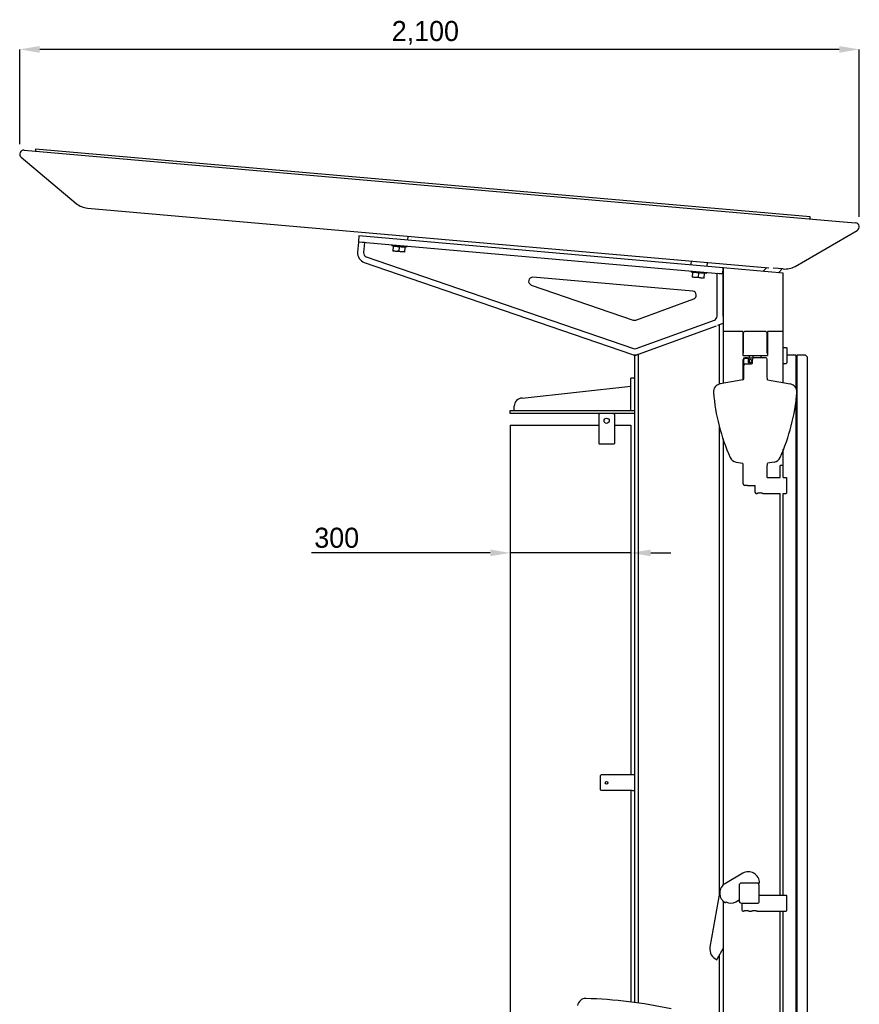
# Model space of a CAD drawing. Header units: millimetres. Extents: x 96940 to 101272, y 432237 to 434659.
# Tile 68 of 256: x 97680.22 to 97682.31, y 432604.82 to 432607.27. Entities that reach past the tile are written whole.
import ezdxf

# ---------------------------------------------------------------- set-up
doc = ezdxf.new("R2010")
doc.units = ezdxf.units.MM
doc.layers.add('R_BN_T_N_Halte_Bemating', color=1, linetype='Continuous')
doc.layers.add('R_BN_T_N_Tramplus abri 2e generatie', color=7, linetype='Continuous')
doc.styles.add('GWI_STANDARD', font='ISOCODE.shx')
doc.dimstyles.new('STANDAARD', dxfattribs={"dimscale": 0.5, "dimtxt": 0.1, "dimasz": 0.09, "dimexe": 0, "dimexo": 0, "dimgap": 0.01, "dimtad": 1, "dimdec": 0, "dimlfac": 1000, "dimrnd": 0.01, "dimzin": 0, "dimdsep": 46, "dimtxsty": 'GWI_STANDARD', "dimcen": 0, "dimclrd": 1, "dimclre": 1, "dimclrt": 7, "dimadec": 0, "dimazin": 0, "dimtfac": 1, "dimtdec": 1, "dimtmove": 0, "dimatfit": 0, "dimfxl": 1, "dimtolj": 1, "dimtzin": 0, "dimarcsym": 0})

# ---------------------------------------------------------------- blocks, each defined once
blk = doc.blocks.new('*D731')
at = {"layer": 'Defpoints', "color": 0, "transparency": 16777216}
for p in [(97681.4379, 432605.9411), (97681.7379, 432605.9384), (97681.4379, 432605.9251)]:
    blk.add_point(p, dxfattribs=at)
at = {"layer": 'R_BN_T_N_Halte_Bemating', "color": 1, "lineweight": -2, "transparency": 16777216}
for p, q in [((97681.7379, 432605.9634), (97681.7379, 432605.9411)), ((97681.3879, 432605.9411), (97680.943, 432605.9411)), ((97681.4379, 432605.9501), (97681.4379, 432605.9411)), ((97681.7379, 432605.9411), (97681.4379, 432605.9411)), ((97681.7879, 432605.9411), (97681.8379, 432605.9411))]:
    blk.add_line(p, q, dxfattribs=at)
at = {"layer": 'R_BN_T_N_Halte_Bemating', "color": 1, "transparency": 16777216}
for points in [[(97681.3879, 432605.9495), (97681.3879, 432605.9328), (97681.4379, 432605.9411)], [(97681.7879, 432605.9495), (97681.7879, 432605.9328), (97681.7379, 432605.9411)]]:
    blk.add_solid(points, dxfattribs=at)
at = {"layer": 'R_BN_T_N_Halte_Bemating', "color": 7, "transparency": 16777216, "insert": (97681.0055, 432605.9786), "char_height": 0.05, "attachment_point": 5, "style": 'GWI_STANDARD'}
blk.add_mtext('\\A1;300', dxfattribs=at)
blk = doc.blocks.new('*D729')
at = {"layer": 'Defpoints', "color": 0, "transparency": 16777216}
for p in [(97680.2158, 432607.196), (97680.2158, 432606.9348), (97682.3073, 432606.7536)]:
    blk.add_point(p, dxfattribs=at)
at = {"layer": 'R_BN_T_N_Halte_Bemating', "color": 1, "lineweight": -2, "transparency": 16777216}
for p, q in [((97680.2158, 432606.9598), (97680.2158, 432607.196)), ((97682.2573, 432607.196), (97680.2658, 432607.196)), ((97682.3073, 432606.7786), (97682.3073, 432607.196))]:
    blk.add_line(p, q, dxfattribs=at)
at = {"layer": 'R_BN_T_N_Halte_Bemating', "color": 1, "transparency": 16777216}
for points in [[(97680.2658, 432607.2043), (97680.2658, 432607.1876), (97680.2158, 432607.196)], [(97682.2573, 432607.2043), (97682.2573, 432607.1876), (97682.3073, 432607.196)]]:
    blk.add_solid(points, dxfattribs=at)
at = {"layer": 'R_BN_T_N_Halte_Bemating', "color": 7, "transparency": 16777216, "insert": (97681.2264, 432607.2372), "char_height": 0.05, "attachment_point": 5, "style": 'GWI_STANDARD'}
blk.add_mtext('\\A1;2,100', dxfattribs=at)

msp = doc.modelspace()

# ---------------------------------------------------------------- linework, layer by layer
at = {"layer": 'R_BN_T_N_Tramplus abri 2e generatie'}
for p, q in [((97680.22672, 432606.94477), (97682.25836, 432606.76703)), ((97680.25545, 432606.94728), (97680.2551, 432606.94329)), ((97682.18508, 432606.77846), (97680.25545, 432606.94728)), ((97680.21942, 432606.92715), (97680.35667, 432606.81198)), ((97680.38445, 432606.80047), (97682.08196, 432606.65196)), ((97682.18464, 432606.77347), (97682.18508, 432606.77846)), ((97682.25836, 432606.76703), (97682.29821, 432606.76354)), ((97681.06098, 432606.73133), (97681.05968, 432606.71639)), ((97681.96852, 432606.65193), (97681.06098, 432606.73133)), ((97681.18253, 432606.7207), (97681.18339, 432606.73058)), ((97682.14717, 432606.65533), (97682.30234, 432606.74492)), ((97681.05974, 432606.71574), (97681.05758, 432606.69105)), ((97681.05968, 432606.71639), (97681.96721, 432606.63699)), ((97681.07468, 432606.71444), (97681.05974, 432606.71574)), ((97681.07468, 432606.71444), (97681.07252, 432606.68974)), ((97681.14286, 432606.70911), (97681.1426, 432606.70612)), ((97681.17946, 432606.7029), (97681.1426, 432606.70612)), ((97681.14608, 432606.70582), (97681.145, 432606.69336)), ((97681.1759, 432606.7024), (97681.14601, 432606.70502)), ((97681.16096, 432606.70371), (97681.16005, 432606.69339)), ((97681.17488, 432606.69075), (97681.17597, 432606.7032)), ((97681.17972, 432606.70588), (97681.17946, 432606.7029)), ((97681.07923, 432606.67941), (97681.74451, 432606.45034)), ((97681.17488, 432606.69075), (97681.145, 432606.69336)), ((97681.07434, 432606.66523), (97681.73963, 432606.43616)), ((97681.88883, 432606.6589), (97681.88969, 432606.66878)), ((97681.92868, 432606.65542), (97681.92954, 432606.6653)), ((97681.96721, 432606.63699), (97681.96852, 432606.65193)), ((97682.11794, 432606.63821), (97681.96794, 432606.65133)), ((97681.96794, 432606.65133), (97681.96794, 432606.36345)), ((97682.06728, 432606.64264), (97682.07673, 432606.65242)), ((97682.11782, 432606.64882), (97682.09262, 432606.65103)), ((97682.10574, 432606.63927), (97682.11519, 432606.64905)), ((97681.89231, 432606.59335), (97681.49439, 432606.62816)), ((97681.88901, 432606.64383), (97681.88875, 432606.64084)), ((97681.92561, 432606.63762), (97681.88875, 432606.64084)), ((97681.89223, 432606.64054), (97681.89114, 432606.62808)), ((97681.92103, 432606.62547), (97681.89114, 432606.62808)), ((97681.92205, 432606.63712), (97681.89216, 432606.63974)), ((97681.90711, 432606.63843), (97681.9062, 432606.62811)), ((97681.92103, 432606.62547), (97681.92212, 432606.63792)), ((97681.92587, 432606.6406), (97681.92561, 432606.63762)), ((97681.96788, 432606.63629), (97681.95288, 432606.6376)), ((97681.95288, 432606.53081), (97681.95288, 432606.6376)), ((97681.96788, 432606.53081), (97681.96788, 432606.63629)), ((97682.11794, 432606.36522), (97682.11794, 432606.63821)), ((97681.49026, 432606.60875), (97681.74389, 432606.52141)), ((97681.75056, 432606.52147), (97681.89486, 432606.57399)), ((97681.74794, 432606.43325), (97681.95143, 432606.50732)), ((97681.75118, 432606.4504), (97681.9463, 432606.52142)), ((97681.95532, 432606.50874), (97681.96794, 432606.51333)), ((97681.95874, 432606.36214), (97681.95874, 432606.50998)), ((97682.01694, 432606.49333), (97681.96794, 432606.49333)), ((97682.01694, 432606.49333), (97682.01694, 432606.43333)), ((97682.01794, 432606.48733), (97682.01794, 432606.43933)), ((97682.07194, 432606.49333), (97682.02394, 432606.49333)), ((97682.07794, 432606.43933), (97682.07794, 432606.48733)), ((97682.11794, 432606.49333), (97682.07894, 432606.49333)), ((97682.07894, 432606.49333), (97682.07894, 432606.43333)), ((97682.11794, 432606.45333), (97682.12544, 432606.45333)), ((97682.12544, 432606.45333), (97682.12694, 432606.45183)), ((97682.12694, 432606.45183), (97682.12694, 432606.41483)), ((97681.74794, 432604.82051), (97681.74794, 432606.43325)), ((97681.75714, 432604.81926), (97681.75714, 432606.4366)), ((97682.01694, 432606.43333), (97682.07894, 432606.43333)), ((97682.02894, 432606.42733), (97682.02194, 432606.42733)), ((97682.03294, 432606.43333), (97682.03294, 432606.42733)), ((97682.03294, 432606.42733), (97682.04294, 432606.42733)), ((97682.04294, 432606.42733), (97682.04294, 432606.43333)), ((97682.07394, 432606.42733), (97682.04494, 432606.42733)), ((97682.06294, 432606.42733), (97682.06294, 432606.43333)), ((97682.14994, 432606.43433), (97682.12694, 432606.43433)), ((97682.14994, 432606.35077), (97682.14994, 432606.43433)), ((97682.15294, 432604.57433), (97682.15294, 432606.43433)), ((97682.17294, 432606.43433), (97682.15294, 432606.43433)), ((97682.17794, 432606.42933), (97682.17294, 432606.43433)), ((97682.17794, 432604.57933), (97682.17794, 432606.42933)), ((97682.01794, 432606.37733), (97682.01794, 432606.42333)), ((97682.01994, 432606.37514), (97682.01994, 432606.42333)), ((97682.02894, 432606.42533), (97682.02194, 432606.42533)), ((97682.02394, 432606.41233), (97682.03894, 432606.41233)), ((97682.03094, 432606.41483), (97682.03094, 432606.42333)), ((97682.03344, 432606.41483), (97682.03094, 432606.41483)), ((97682.03294, 432606.41483), (97682.03294, 432606.42333)), ((97682.03318, 432606.42283), (97682.03394, 432606.41538)), ((97682.03318, 432606.42283), (97682.03469, 432606.42283)), ((97682.03469, 432606.42283), (97682.03477, 432606.42209)), ((97682.03974, 432606.41983), (97682.03974, 432606.41804)), ((97682.04094, 432606.41433), (97682.04094, 432606.42333)), ((97682.07794, 432606.37733), (97682.07794, 432606.42333)), ((97682.11794, 432606.41333), (97682.12544, 432606.41333)), ((97682.12544, 432606.41333), (97682.12694, 432606.41483)), ((97681.46718, 432606.32706), (97681.73794, 432606.35633)), ((97681.74794, 432606.37633), (97681.73794, 432606.37633)), ((97681.73794, 432606.29633), (97681.73794, 432606.37633)), ((97682.01746, 432606.37219), (97681.96047, 432606.36214)), ((97682.01794, 432606.37239), (97682.01794, 432606.37687)), ((97682.07794, 432606.37687), (97682.07794, 432606.37239)), ((97682.07842, 432606.37219), (97682.13541, 432606.36214)), ((97681.44794, 432606.29633), (97681.44794, 432606.30707)), ((97682.14994, 432604.57433), (97682.14994, 432606.32709)), ((97681.43794, 432606.29633), (97681.74794, 432606.29633)), ((97681.43794, 432606.28833), (97681.43794, 432606.29633)), ((97681.74794, 432606.28833), (97681.43794, 432606.28833)), ((97681.66013, 432606.28733), (97681.65858, 432606.28583)), ((97681.65858, 432606.28583), (97681.65858, 432606.21383)), ((97681.66044, 432606.28733), (97681.66044, 432606.28833)), ((97681.69544, 432606.28833), (97681.69544, 432606.28733)), ((97681.69575, 432606.28733), (97681.69731, 432606.28583)), ((97681.69731, 432606.28583), (97681.69731, 432606.21383)), ((97681.43794, 432606.25933), (97681.65858, 432606.25933)), ((97681.43794, 432606.25933), (97681.43794, 432604.47733)), ((97681.69731, 432606.25933), (97681.73794, 432606.25933)), ((97681.73794, 432606.25933), (97681.73794, 432605.38769)), ((97681.95874, 432605.09068), (97681.95874, 432606.25856)), ((97681.66013, 432606.21233), (97681.65858, 432606.21383)), ((97681.69575, 432606.21233), (97681.66013, 432606.21233)), ((97681.69575, 432606.21233), (97681.69731, 432606.21383)), ((97681.96794, 432606.22557), (97681.96794, 432605.11303)), ((97682.11794, 432606.12933), (97682.11794, 432606.19932)), ((97682.00047, 432606.16747), (97682.01746, 432606.16447)), ((97682.01794, 432606.15979), (97682.01794, 432606.16426)), ((97682.01794, 432606.11333), (97682.01794, 432606.15933)), ((97682.07794, 432606.16426), (97682.07794, 432606.15979)), ((97682.07794, 432606.12933), (97682.07794, 432606.15933)), ((97682.09541, 432606.16747), (97682.07842, 432606.16447)), ((97682.10994, 432606.12933), (97682.10994, 432606.15933)), ((97682.11794, 432606.15933), (97682.10994, 432606.15933)), ((97682.02894, 432606.10933), (97682.02194, 432606.10933)), ((97682.02894, 432606.10933), (97682.04794, 432606.10933)), ((97682.04794, 432606.09133), (97682.04794, 432606.10933)), ((97682.07794, 432606.12933), (97682.10994, 432606.12933)), ((97682.11794, 432606.12933), (97682.12544, 432606.12933)), ((97682.12544, 432606.12933), (97682.12694, 432606.12783)), ((97682.12694, 432606.09083), (97682.12694, 432606.12783)), ((97682.04794, 432606.09133), (97682.04994, 432606.08933)), ((97682.04994, 432606.08933), (97682.05319, 432606.08933)), ((97682.06669, 432606.08933), (97682.10994, 432606.08933)), ((97682.10994, 432605.08833), (97682.10994, 432606.08933)), ((97682.11794, 432605.08833), (97682.11794, 432606.08933)), ((97682.11794, 432606.08933), (97682.12544, 432606.08933)), ((97682.12544, 432606.08933), (97682.12694, 432606.09083)), ((97681.66294, 432605.38614), (97681.66444, 432605.38769)), ((97681.66294, 432605.35052), (97681.66294, 432605.38614)), ((97681.74144, 432605.38769), (97681.66444, 432605.38769)), ((97681.74744, 432605.38833), (97681.74244, 432605.38833)), ((97681.74794, 432605.38783), (97681.74744, 432605.38833)), ((97681.66294, 432605.35052), (97681.66444, 432605.34896)), ((97681.74144, 432605.34896), (97681.66444, 432605.34896)), ((97681.73794, 432605.34896), (97681.73794, 432604.82174)), ((97681.74744, 432605.34833), (97681.74244, 432605.34833)), ((97681.74794, 432605.34883), (97681.74744, 432605.34833)), ((97682.01694, 432605.14258), (97681.97364, 432605.11758)), ((97682.00794, 432605.11233), (97682.00794, 432605.07433)), ((97682.05194, 432605.11833), (97682.01394, 432605.11833)), ((97682.05894, 432605.11833), (97682.05194, 432605.11833)), ((97682.05794, 432605.07133), (97682.05794, 432605.11233)), ((97681.96006, 432605.09819), (97681.93541, 432604.95835)), ((97682.05794, 432605.08833), (97682.11094, 432605.08833)), ((97682.10879, 432605.08833), (97682.12544, 432605.08833)), ((97682.12544, 432605.08833), (97682.12694, 432605.08683)), ((97682.12694, 432605.04983), (97682.12694, 432605.08683)), ((97681.96794, 432605.07362), (97681.96794, 432604.17833)), ((97681.97514, 432605.07168), (97681.97364, 432605.06908)), ((97682.00014, 432605.07168), (97682.00794, 432605.07618)), ((97682.01394, 432605.06833), (97682.05494, 432605.06833)), ((97682.01594, 432605.05033), (97682.01594, 432605.06833)), ((97682.01594, 432605.05033), (97682.01794, 432605.04833)), ((97682.01794, 432605.04833), (97682.01919, 432605.04833)), ((97682.03269, 432605.04833), (97682.03919, 432605.04833)), ((97682.05269, 432605.04833), (97682.11094, 432605.04833)), ((97682.10575, 432605.04833), (97682.12544, 432605.04833)), ((97682.10994, 432604.39533), (97682.10994, 432605.04833)), ((97682.11794, 432604.39533), (97682.11794, 432605.04833)), ((97682.12544, 432605.04833), (97682.12694, 432605.04983)), ((97681.95443, 432604.92999), (97681.96794, 432604.95506)), ((97681.95874, 432604.59733), (97681.95874, 432604.93799)), ((97681.9534, 432604.92717), (97681.95443, 432604.92999))]:
    msp.add_line(p, q, dxfattribs=at)
at = {"layer": 'R_BN_T_N_Tramplus abri 2e generatie', "color": 2}
for p, q in [((97682.03324, 432606.4223), (97682.03376, 432606.42283)), ((97682.10894, 432606.12929), (97682.1094, 432606.12933)), ((97682.10879, 432605.08833), (97682.10894, 432605.08822)), ((97682.11093, 432605.08833), (97682.11094, 432605.08828)), ((97681.97369, 432605.06916), (97681.97346, 432605.06922))]:
    msp.add_line(p, q, dxfattribs=at)
at = {"layer": 'R_BN_T_N_Tramplus abri 2e generatie'}
for points in [[(97681.15247, 432606.69271), (97681.15101, 432606.69289), (97681.14955, 432606.69318), (97681.1481, 432606.69358), (97681.14663, 432606.69408), (97681.14511, 432606.6947)], [(97681.16005, 432606.69339), (97681.15845, 432606.69305), (97681.15692, 432606.69281), (97681.15542, 432606.69267), (97681.15394, 432606.69264), (97681.15247, 432606.69271)], [(97681.16741, 432606.6914), (97681.16595, 432606.69159), (97681.1645, 432606.69188), (97681.16304, 432606.69227), (97681.16158, 432606.69278), (97681.16005, 432606.69339)], [(97681.175, 432606.69208), (97681.17339, 432606.69174), (97681.17186, 432606.6915), (97681.17036, 432606.69136), (97681.16888, 432606.69133), (97681.16741, 432606.6914)], [(97681.89862, 432606.62743), (97681.89716, 432606.62761), (97681.8957, 432606.62791), (97681.89425, 432606.6283), (97681.89278, 432606.6288), (97681.89126, 432606.62942)], [(97681.9062, 432606.62811), (97681.9046, 432606.62777), (97681.90307, 432606.62753), (97681.90157, 432606.62739), (97681.90009, 432606.62736), (97681.89862, 432606.62743)], [(97681.91356, 432606.62612), (97681.9121, 432606.62631), (97681.91065, 432606.6266), (97681.90919, 432606.62699), (97681.90773, 432606.6275), (97681.9062, 432606.62811)], [(97681.92115, 432606.6268), (97681.91954, 432606.62646), (97681.91801, 432606.62622), (97681.91651, 432606.62608), (97681.91503, 432606.62605), (97681.91356, 432606.62612)], [(97682.06669, 432606.08933), (97682.06658, 432606.08937), (97682.06624, 432606.08948), (97682.06569, 432606.08964), (97682.06495, 432606.08985), (97682.06405, 432606.09006), (97682.06301, 432606.09025), (97682.06185, 432606.09041), (97682.0606, 432606.09049), (97682.05933, 432606.09049), (97682.05808, 432606.09041), (97682.05691, 432606.09026), (97682.05586, 432606.09006), (97682.05495, 432606.08985), (97682.0542, 432606.08965), (97682.05365, 432606.08948), (97682.0533, 432606.08937), (97682.05319, 432606.08933)], [(97682.03269, 432605.04833), (97682.03256, 432605.04837), (97682.03217, 432605.0485), (97682.03155, 432605.04868), (97682.03072, 432605.0489), (97682.02971, 432605.04913), (97682.02854, 432605.04932), (97682.02727, 432605.04946), (97682.02594, 432605.0495), (97682.02461, 432605.04946), (97682.02334, 432605.04932), (97682.02218, 432605.04913), (97682.02116, 432605.04891), (97682.02033, 432605.04868), (97682.01971, 432605.0485), (97682.01932, 432605.04837), (97682.01919, 432605.04833)], [(97682.05269, 432605.04833), (97682.05256, 432605.04837), (97682.05217, 432605.0485), (97682.05155, 432605.04868), (97682.05072, 432605.0489), (97682.04971, 432605.04913), (97682.04854, 432605.04932), (97682.04727, 432605.04946), (97682.04594, 432605.0495), (97682.04461, 432605.04946), (97682.04334, 432605.04932), (97682.04218, 432605.04913), (97682.04116, 432605.04891), (97682.04033, 432605.04868), (97682.03971, 432605.0485), (97682.03932, 432605.04837), (97682.03919, 432605.04833)]]:
    msp.add_lwpolyline(points, dxfattribs=at)
for centre, radius in [((97681.67794, 432606.27033), 0.0065), ((97681.67794, 432605.36833), 0.00332)]:
    msp.add_circle(centre, radius, dxfattribs=at)
for centre, radius, start, end in [((97680.22585, 432606.93481), 0.01, 85, 230), ((97680.38881, 432606.85028), 0.05, 230, 265), ((97682.29734, 432606.75358), 0.01, 300, 85), ((97681.08248, 432606.68887), 0.025, 175, 251), ((97681.08248, 432606.68887), 0.01, 175, 251), ((97682.12217, 432606.69863), 0.05, 265, 300), ((97681.49351, 432606.6182), 0.01, 85, 251), ((97681.89144, 432606.58339), 0.01, 290, 85), ((97681.94288, 432606.53081), 0.01, 290, 0), ((97681.74714, 432606.53087), 0.01, 251, 290), ((97682.02394, 432606.48733), 0.006, 90, 180), ((97682.07194, 432606.48733), 0.006, 0, 90), ((97681.74776, 432606.4598), 0.025, 251, 290), ((97681.74776, 432606.4598), 0.01, 251, 290), ((97682.02194, 432606.42333), 0.004, 90, 180), ((97682.02894, 432606.42333), 0.004, 0, 90), ((97682.04494, 432606.42333), 0.004, 90, 180), ((97682.07394, 432606.42333), 0.004, 0, 90), ((97682.02194, 432606.42333), 0.002, 90, 180), ((97682.02394, 432606.40833), 0.004, 90, 180), ((97682.02894, 432606.42333), 0.002, 0, 90), ((97682.03344, 432606.41533), 0.0005, 270, 5.7881), ((97682.03674, 432606.41983), 0.003, 0, 131.16832), ((97682.03674, 432606.41804), 0.003, 244.53771, 0), ((97682.03894, 432606.41433), 0.002, 270, 0), ((97681.96394, 432606.34244), 0.02, 100, 184.83056), ((97682.01694, 432606.37514), 0.003, 280, 0), ((97682.13194, 432606.34244), 0.02, 355.16944, 80), ((97682.44224, 432606.38286), 0.5, 184.83056, 204.0606), ((97681.65365, 432606.38286), 0.5, 335.9394, 355.16944), ((97681.46794, 432606.30707), 0.02, 92.17474, 180), ((97682.00394, 432606.18716), 0.02, 204.0606, 260), ((97682.09194, 432606.18716), 0.02, 280, 335.9394), ((97682.02194, 432606.11333), 0.004, 180, 270), ((97682.03094, 432605.11833), 0.028, 0, 120), ((97681.98764, 432605.09333), 0.028, 120, 240), ((97682.01394, 432605.11233), 0.006, 90, 180), ((97682.05194, 432605.11233), 0.006, 0, 90), ((97681.98764, 432605.09333), 0.025, 240.30927, 300), ((97682.01394, 432605.07433), 0.006, 180, 270), ((97682.05494, 432605.07133), 0.003, 270, 0), ((97681.96298, 432604.95349), 0.028, 170, 250), ((97681.6256, 432604.81058), 0.02, 88.42186, 173), ((97681.59499, 432603.69975), 1.13125, 77.57814, 88.42186)]:
    msp.add_arc(centre, radius, start, end, dxfattribs=at)

# ---------------------------------------------------------------- dimensions: what is measured, and where the dimension line sits
at = {"layer": 'R_BN_T_N_Halte_Bemating', "color": 1}
dim = msp.add_linear_dim(base=(97680.21585, 432607.19597), p1=(97682.30734, 432606.75358), p2=(97680.21585, 432606.93481), text='2,100', dimstyle='STANDAARD', override={"dimasz": 0.1, "dimexo": 0.05, "dimgap": 0.025, "dimtih": 1}, dxfattribs=at)
dim.commit()
dim.dimension.update_dxf_attribs({"geometry": '*D729', "text_midpoint": (97681.22637, 432607.19597), "dimtype": 160})
dim = msp.add_linear_dim(base=(97681.43794, 432605.94112), p1=(97681.73794, 432605.93845), p2=(97681.43794, 432605.92508), dimstyle='STANDAARD', override={"dimasz": 0.1, "dimexo": 0.05, "dimgap": 0.025, "dimtih": 1}, dxfattribs=at)
dim.commit()
dim.dimension.update_dxf_attribs({"geometry": '*D731', "text_midpoint": (97681.00546, 432605.94112), "dimtype": 160})

doc.saveas('drawing.dxf')
